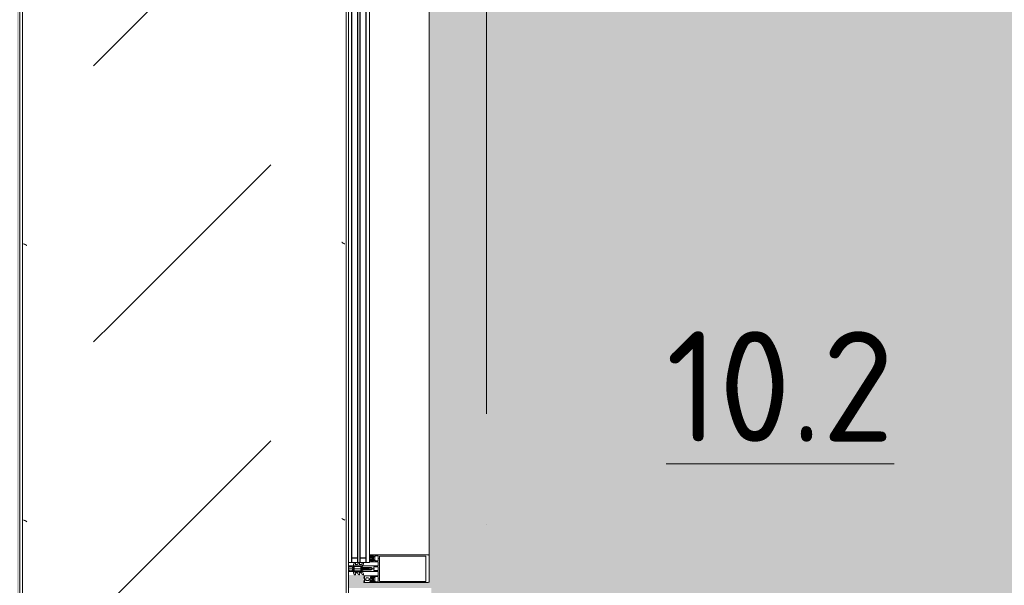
# Model space of a CAD drawing. Header units: millimetres. Extents: x 56389 to 130899, y 36187 to 101460.
# Tile 52 of 134: x 59812 to 61594, y 50995 to 52019. Entities that reach past the tile are written whole.
import ezdxf

# ---------------------------------------------------------------- set-up
doc = ezdxf.new("R2010")
doc.units = ezdxf.units.MM
doc.linetypes.add('4_ Штрихпунктир_ 10 х 2 мм', pattern=[1400, 1000, -200, 0, -200])
for name, color, linetype, lineweight in [('Импосты витража', 7, 'Continuous', 9), ('Марки помещений', 7, 'Continuous', 18), ('Оборудование', 7, 'Continuous', 9), ('Оси', 7, 'Continuous', 9), ('Панели витража', 7, 'Continuous', 9), ('Штриховка поверхностей', 7, 'Continuous', 9), ('Элементы узлов', 7, 'Continuous', 9)]:
    doc.layers.add(name, color=color, linetype=linetype, lineweight=lineweight)
doc.styles.add('GOST Common', font='GOST_Common.ttf', dxfattribs={"height": 100})
pattern_1 = [(135, (-10030, 107020), (-1000.0003, 1e-13), [50, -1364.214]), (135, (-9530, 107020), (-1000.0003, 1e-13), [50, -1364.214]), (135, (-9530, 107520), (-1000.0003, 1e-13), [50, -1364.214]), (135, (-10244.64, 107734.64), (-1000.0003, 1e-13), [403.55, -1010.664]), (135, (-9744.64, 107734.64), (-1000.0003, 1e-13), [403.55, -1010.664]), (135, (-10244.64, 107234.64), (-1000.0003, 1e-13), [403.55, -1010.664]), (135, (-9744.64, 107234.64), (-1000.0003, 1e-13), [453.55, -960.664])]

# ---------------------------------------------------------------- blocks, each defined once
blk = doc.blocks.new('Наметкина 10_РД_АР_К4_rvt-1-ВКК_01_К4_З_ЭОМ_кабель_')
at = {"layer": 'Марки помещений', "color": 254, "lineweight": 5, "true_color": 0xcccccc, "insert": (108594.8, 12345), "char_height": 200, "width": 545.147, "attachment_point": 1, "style": 'GOST Common'}
blk.add_mtext('\\L10.2', dxfattribs=at)
blk = doc.blocks.new('АРФ_Витраж_Остекление - SI_38mm_TripGlz_1 этаж-3152263-ВКК_01_К4_З_ЭОМ_кабель_')
at = {"layer": 'Панели витража', "color": 254, "true_color": 0xcccccc}
for p, q in [((-1004, 0), (-1004, -38)), ((1004, -38), (1004, 0)), ((-1004, -38), (1004, -38))]:
    blk.add_line(p, q, dxfattribs=at)
at = {"layer": 'Панели витража', "color": 254, "lineweight": 25, "true_color": 0xcccccc}
for p, q in [((-1004, -6), (1004, -6)), ((-1004, -17), (1004, -17)), ((-995, -6), (-995, -17)), ((995, -6), (995, -17)), ((-1004, -21), (1004, -21)), ((-1004, -32), (1004, -32)), ((-995, -21), (-995, -32)), ((995, -21), (995, -32))]:
    blk.add_line(p, q, dxfattribs=at)
blk = doc.blocks.new('Rectangular Mullion - Schueco_FWS-50-HI_Mull_CovCap-20mm_Mull-105mm-V28-ВКК_01_К4_З_ЭОМ_кабель_')
at = {"layer": 'Импосты витража', "color": 254, "true_color": 0xcccccc}
for p, q in [((108020, 13970), (108048, 13970)), ((108166, 11940), (108166, 13920))]:
    blk.add_line(p, q, dxfattribs=at)
blk = doc.blocks.new('Rectangular Mullion - HI_CovCap-20mm_Mull-105mm-V34-ВКК_01_К4_З_ЭОМ_кабель_')
at = {"layer": 'Элементы узлов', "color": 254, "true_color": 0xcccccc}
for p, q in [((-25, 144.5), (-25, 130.7)), ((23.5, 146), (-23.5, 146)), ((25, 130.7), (25, 144.5)), ((-25, 136), (-25, 59.4)), ((-22.9, 135.4), (-22.9, 59.4)), ((22.9, 136), (22.9, 59.4)), ((25, 136), (25, 59.4)), ((-12.6, 53.5), (-12.6, 41.4)), ((-3.2, 46.1), (-3.2, 53.5)), ((-2.7, 54), (2.7, 54)), ((3.2, 53.5), (3.2, 46.1)), ((12.6, 41.4), (12.6, 53.5)), ((-22.3, 40.8), (-22.9, 40.8)), ((-22.9, 40.2), (-21.6, 40.2)), ((-21.8, 44.5), (-22.6, 43.5)), ((-22.3, 39.6), (-22.6, 39.1)), ((-22.2, 46.3), (-21.2, 47.4)), ((-21.2, 42.9), (-21.2, 41.7)), ((-21.1, 39.6), (-21.1, 39.8)), ((-19.5, 43.4), (-20.7, 43.4)), ((-20.7, 41.2), (-20.4, 41.2)), ((-20.5, 39.5), (-20.7, 39.4)), ((-20.5, 47.7), (-17.1, 47.7)), ((-20.2, 41.3), (-19.2, 43)), ((-17.6, 44), (-20, 44)), ((-20, 39.2), (-20, 39.3)), ((-19.3, 39.2), (-19.5, 39.1)), ((-19.2, 37.6), (-18.4, 37.6)), ((-18.8, 39), (-18.8, 39.2)), ((-18.4, 43), (-17.4, 41.3)), ((-18.2, 39.2), (-18.3, 39.1)), ((-16.9, 43.4), (-18.1, 43.4)), ((-17.6, 39.2), (-17.7, 39.3)), ((-17.2, 41.2), (-16.9, 41.2)), ((-17, 39.6), (-17.1, 39.4)), ((-16.5, 39.7), (-16.6, 39.7)), ((-16.4, 47.4), (-15.4, 46.3)), ((-16.4, 41.7), (-16.4, 42.9)), ((-15, 43.5), (-15.8, 44.5)), ((-14.6, 40.8), (-15.3, 40.8)), ((-5, 25.5), (-5, 52.5)), ((2.7, 45.6), (-2.7, 45.6)), ((-0.9, 36.5), (-1.7, 35.1)), ((-1.1, 34.5), (-0.4, 35.7)), ((0, 47.3), (0, 0)), ((0.4, 35.7), (1.1, 34.5)), ((1.7, 35.1), (0.9, 36.5)), ((5, 52.5), (5, 25.5)), ((14.6, 40.8), (15.3, 40.8)), ((15, 43.5), (15.8, 44.5)), ((15.4, 46.3), (16.4, 47.4)), ((16.4, 41.7), (16.4, 42.9)), ((16.5, 39.7), (16.6, 39.7)), ((16.9, 43.4), (18.1, 43.4)), ((17.2, 41.2), (16.9, 41.2)), ((17, 39.6), (17.1, 39.4)), ((17.1, 47.7), (20.5, 47.7)), ((18.4, 43), (17.4, 41.3)), ((17.6, 44), (20, 44)), ((17.6, 39.2), (17.7, 39.3)), ((18.2, 39.2), (18.3, 39.1)), ((18.8, 39), (18.8, 39.2)), ((20.2, 41.3), (19.2, 43)), ((19.3, 39.2), (19.5, 39.1)), ((19.5, 43.4), (20.7, 43.4)), ((20, 39.2), (20, 39.3)), ((20.7, 41.2), (20.4, 41.2)), ((20.5, 39.5), (20.7, 39.4)), ((21.1, 39.6), (21.1, 39.8)), ((21.2, 47.4), (22.2, 46.3)), ((21.2, 42.9), (21.2, 41.7)), ((22.9, 40.2), (21.6, 40.2)), ((21.8, 44.5), (22.6, 43.5)), ((22.3, 40.8), (22.9, 40.8)), ((22.3, 39.6), (22.6, 39.1)), ((-24.8, 29.2), (-23.5, 29.2)), ((-24.8, 28.3), (-24.8, 28.2)), ((-24.6, 28), (-23.9, 28)), ((-23.6, 28.9), (-24.2, 28.9)), ((-23.1, 29.3), (-20.9, 30.3)), ((-21.2, 32.6), (-21.2, 35.6)), ((-17.4, 31.6), (-20.2, 31.6)), ((-18.4, 29), (-18, 28.1)), ((-17.4, 28.1), (-17, 29)), ((-16.4, 35.6), (-16.4, 32.6)), ((-16.2, 29), (-15.8, 28.1)), ((-15.2, 28.1), (-14.8, 29)), ((-14, 29), (-13.6, 28.1)), ((-7.7, 23.5), (-10.3, 25)), ((-9.1, 27.2), (-5.6, 25.2)), ((-9.1, 19.9), (-8.2, 19.4)), ((-7.5, 19.8), (-7.5, 23.1)), ((-5.4, 9.3), (-5.4, 24.8)), ((-3.5, 25), (-4.5, 25)), ((-3.9, 22), (-3.9, 11)), ((-3.4, 22.5), (3.4, 22.5)), ((-3.3, 23.5), (-1.9, 23.5)), ((-2.2, 31), (-2.4, 30.9)), ((-2.4, 30.5), (-2.2, 30.4)), ((-1.9, 34.5), (-2.1, 32.8)), ((-1.7, 23.7), (-1.7, 24.9)), ((-1.4, 24.5), (-1.4, 24)), ((-1.3, 33.7), (-1.3, 33.8)), ((-1.2, 31.1), (0.7, 31.1)), ((0.3, 26.2), (-1.1, 26.2)), ((-1.1, 23.8), (-0.5, 24.2)), ((-0.6, 32.5), (-0.6, 32.4)), ((0.8, 33), (-0.1, 33)), ((0.4, 25), (0.2, 25)), ((0.3, 25.3), (0.6, 25.5)), ((0.5, 24.2), (1.4, 23.6)), ((0.6, 32.3), (0.9, 32.3)), ((1, 31.8), (0.7, 32.1)), ((1.3, 33.8), (1.3, 33.7)), ((2.1, 32.8), (1.9, 34.5)), ((1.9, 23.5), (3.3, 23.5)), ((2.5, 30.9), (2.2, 31)), ((2.3, 30.4), (2.5, 30.5)), ((4.5, 25), (3.5, 25)), ((3.9, 11), (3.9, 22)), ((4.3, 22.5), (4.3, 9.4)), ((5.4, 24.8), (5.4, 9.3)), ((5.7, 25.2), (9.1, 27.2)), ((7.5, 23.1), (7.5, 19.8)), ((10.3, 25), (7.8, 23.5)), ((8.3, 19.4), (9.1, 19.9)), ((-7.7, 16.2), (-10.4, 17.8)), ((-7.6, 8.9), (-10.4, 10.5)), ((-9.1, 12.6), (-8.2, 12.1)), ((-7.5, 12.6), (-7.5, 15.8)), ((-5.9, 8.8), (-7.4, 8.8)), ((-5, 1), (-5, 6.7)), ((-2.7, 8.4), (-4, 8.4)), ((-3.7, 1.7), (-3.7, 6)), ((3.4, 10.5), (-3.4, 10.5)), ((-2.7, 7), (-2.1, 7)), ((-1.7, 9), (-2, 8.7)), ((-1.4, 7.3), (-0.7, 8)), ((0.7, 8), (1.4, 7.3)), ((2, 8.7), (1.7, 9)), ((2.1, 7), (2.7, 7)), ((3.3, 8.4), (2.7, 8.4)), ((3.7, 6), (3.7, 1.7)), ((7.4, 8.8), (5.9, 8.8)), ((7.5, 15.8), (7.5, 12.6)), ((10.4, 10.5), (7.6, 8.9)), ((10.4, 17.8), (7.8, 16.2)), ((8.3, 12.1), (9.1, 12.6))]:
    blk.add_line(p, q, dxfattribs=at)
at = {"layer": 'Элементы узлов', "color": 254, "true_color": 0xcccccc, "flags": 128}
for points in [[(22.9, 130.7), (22.9, 140.2), (-22.9, 140.2), (-22.9, 130.7)], [(-19.1, 45.1), (-23.5, 45.1), (-23.5, 42.4), (-22.3, 42.4), (-22.3, 41.8), (-23.1, 41), (-25, 41), (-25, 57.8), (-25, 61)], [(-19.1, 54), (-23.5, 54), (-23.5, 48.3), (-22.3, 48.3), (-22.3, 47.7), (-22.9, 47.1)], [(22.9, 61), (22.9, 57.8), (22.9, 56.3), (11.2, 56.3), (-11.2, 56.3), (-22.9, 56.3), (-22.9, 57.8), (-22.9, 61)], [(-14.7, 47.1), (-15.3, 47.7), (-15.3, 48.3), (-14.1, 48.3), (-14.1, 54), (-18.6, 54)], [(-6.5, 54), (-11.2, 54), (-12.1, 54)], [(12.1, 54), (11.2, 54), (6.5, 54)], [(18.6, 54), (14.1, 54), (14.1, 48.3), (15.3, 48.3), (15.3, 47.7), (14.7, 47.1)], [(25, 61), (25, 57.8), (25, 41), (23.1, 41), (22.3, 41.8), (22.3, 42.4), (23.5, 42.4), (23.5, 45.1), (19.1, 45.1)], [(22.9, 47.1), (22.3, 47.7), (22.3, 48.3), (23.5, 48.3), (23.5, 54), (19.1, 54)], [(-23.5, 40.8), (-25, 40.8), (-25, 29.4)], [(-22.5, 43.1), (-22, 42.8), (-22, 42.7)], [(-13.1, 40.9), (-14.4, 40.9), (-15.3, 41.8), (-15.3, 42.4), (-14.1, 42.4), (-14.1, 45.1), (-18.6, 45.1)], [(-16, 40.2), (-14.7, 40.1), (-16, 40.1), (-16, 39.9)], [(-15.6, 42.7), (-15.6, 42.8), (-15.1, 43.1)], [(-13, 28.1), (-12.6, 28.9), (-12.6, 40.8), (-14, 40.8)], [(-0.9, 42.8), (-2, 40.8), (-2, 39.8), (-2.5, 39.5), (-2, 39.3), (-2, 38), (-2.5, 37.7), (-2, 37.5), (-2, 36.2), (-2.5, 35.9), (-2, 35.7), (-2, 34.4), (-2.5, 34.1), (-2, 33.9), (-2, 32.6), (-2.5, 32.3), (-2, 32.1), (-2, 30.8), (-2.5, 30.5), (-2, 30.3), (-2, 29), (-2.5, 28.7), (-2, 28.5), (-2, 27.2), (-2.5, 26.9), (-2.5, 26)], [(2.5, 26), (2, 26.3), (2, 27.5), (2.5, 27.8), (2, 28.1), (2, 29.3), (2.5, 29.6), (2, 29.9), (2, 31.1), (2.5, 31.4), (2, 31.7), (2, 32.9), (2.5, 33.2), (2, 33.5), (2, 34.7), (2.5, 35), (2, 35.3), (2, 36.5), (2.5, 36.8), (2, 37.1), (2, 38.3), (2.5, 38.6), (2, 38.9), (2, 40.8), (0.9, 42.8)], [(12.6, 38), (12.6, 40.8), (14, 40.8)], [(18.6, 45.1), (14.1, 45.1), (14.1, 42.4), (15.3, 42.4), (15.3, 41.8), (14.4, 40.9), (13.1, 40.9)], [(16, 40.2), (14.7, 40.1), (16, 40.1), (16, 39.9)], [(15.6, 42.7), (15.6, 42.8), (15.1, 43.1)], [(22.5, 43.1), (22, 42.8), (22, 42.7)], [(23.5, 40.8), (25, 40.8), (25, 38)], [(-3.4, 25), (-5, 25), (-5, 9.1)], [(-4.5, 9), (-4.3, 11), (-4.3, 22.5)], [(-1.6, 25.3), (-1.2, 25.6), (-0.2, 25.7), (-0.4, 25.6), (-1.3, 24.8)], [(-0.3, 32), (0.1, 31.7), (-1.2, 31.6)], [(-0.1, 25.3), (-0.1, 25.4), (0, 25.4)], [(0.4, 31.8), (0.4, 31.9), (0.4, 32.1)], [(5, 1), (5, 25), (3.4, 25)], [(-2.6, 1), (-2.6, 1.4), (-3.4, 1.4)], [(3.4, 1.4), (2.7, 1.4), (2.7, 1)]]:
    blk.add_lwpolyline(points, dxfattribs=at)
blk.add_lwpolyline([(0, 37), (0, 35.9)], close=True, dxfattribs=at)
at = {"layer": 'Элементы узлов', "color": 254, "true_color": 0xcccccc}
for centre, radius, start, end in [((-23.5, 144.5), 1.5, 90, 180), ((23.5, 144.5), 1.5, 360, 90), ((-18.8, 53.9), 0.256, 12.6804, 167.3196), ((-12.1, 53.5), 0.5, 90, 180), ((-6.5, 52.5), 1.5, 360, 90), ((-2.7, 53.5), 0.5, 90, 180), ((2.7, 53.5), 0.5, 0, 90), ((6.5, 52.5), 1.5, 90, 180), ((12.1, 53.5), 0.5, 0, 90), ((18.8, 53.9), 0.256, 12.6804, 167.3196), ((-23.2, 40.8), 0.3, 180, 0), ((-22.9, 39.5), 0.65, 90, 270), ((-22.6, 46.7), 0.5, 135, 315), ((-22.9, 39.3), 0.4, 270, 330.0063), ((-22.3, 43.3), 0.3, 140.0103, 239.9951), ((-22.3, 41.1), 0.3, 270.9052, 359.9815), ((-21.4, 39.1), 1, 90.8272, 149.9977), ((-19, 41.9), 3.14, 165.4979, 194.5021), ((-21.2, 44), 0.8, 22.6156, 140.0033), ((-21.6, 39.7), 0.5, 54.9221, 90), ((-21.4, 39.7), 0.339, 3.0025, 90.8217), ((-18.8, 43.7), 4.4, 234.9221, 305.8412), ((-20.5, 46.7), 1, 90, 135), ((-20.7, 42.9), 0.5, 89.9899, 180.0101), ((-20.7, 41.7), 0.5, 179.9897, 270.0103), ((-19.2, 35.6), 2, 89.9974, 180.0026), ((-20.8, 39.6), 0.272, 183.0147, 299.989), ((-20.3, 39.2), 0.316, 18.0033, 119.993), ((-20, 44.5), 0.5, 202.6224, 269.9997), ((-20.4, 41.5), 0.3, 269.9879, 330.0064), ((-19.7, 39.3), 0.3, 197.9991, 314.9995), ((-19.5, 43.1), 0.3, 329.9976, 90.0064), ((-19.1, 39), 0.316, 32.9896, 135.009), ((-18.8, 45), 0.256, 12.6804, 167.3196), ((-18.5, 39.2), 0.3, 213.0015, 329.9997), ((-18.1, 43.1), 0.3, 89.9987, 209.9973), ((-18.4, 35.6), 2, 0.0021, 89.9979), ((-17.9, 39.1), 0.316, 48.0026, 149.9974), ((-17.6, 44.5), 0.5, 269.9988, 337.3791), ((-17.4, 39.4), 0.3, 227.9972, 345.0045), ((-17.2, 41.5), 0.3, 209.995, 270.0107), ((-16.4, 44), 0.8, 40.0031, 157.3772), ((-17.1, 46.7), 1, 45, 90), ((-16.7, 39.5), 0.3, 63.0032, 164.9985), ((-16.9, 42.9), 0.5, 0.0092, 89.9908), ((-16.9, 41.7), 0.5, 270.009, 359.991), ((-16.3, 39.9), 0.3, 243.009, 359.9888), ((-16, 39.9), 0.3, 90, 125.8412), ((-18.6, 41.9), 3.14, 346.8025, 14.483), ((-15.3, 41.1), 0.3, 166.8025, 270), ((-15, 46.7), 0.5, 225, 45), ((-15.2, 43.3), 0.3, 299.9983, 40.0113), ((-14.8, 40.5), 0.33, 270, 54.9099), ((-14.7, 40.6), 0.5, 269.9912, 352.8263), ((-14, 40.5), 0.3, 90.003, 172.8115), ((-13.1, 41.4), 0.5, 270, 0), ((-2.7, 46.1), 0.5, 180, 270), ((0, 42.3), 1, 30, 150), ((0, 36), 1, 90.0286, 150), ((0, 35.4), 0.5, 90.0573, 150), ((0, 36), 1, 30, 89.9714), ((0, 35.4), 0.5, 30, 89.9427), ((2.7, 46.1), 0.5, 270, 0), ((13.1, 41.4), 0.5, 180, 270), ((14, 40.5), 0.3, 7.1885, 89.997), ((14.7, 40.6), 0.5, 187.1737, 270.0088), ((15, 46.7), 0.5, 135, 315), ((14.8, 40.5), 0.33, 125.0901, 270), ((15.3, 43.3), 0.3, 139.9887, 240.0017), ((15.3, 41.1), 0.3, 270, 13.1975), ((18.6, 41.9), 3.14, 165.517, 193.1975), ((16.4, 44), 0.8, 22.6228, 139.9969), ((16, 39.9), 0.3, 54.1588, 90), ((16.3, 39.9), 0.3, 180.0112, 296.991), ((18.8, 43.7), 4.4, 234.1588, 305.0779), ((17.1, 46.7), 1, 90, 135), ((16.9, 42.9), 0.5, 90.0092, 179.9908), ((16.9, 41.7), 0.5, 180.009, 269.991), ((16.7, 39.5), 0.3, 15.0015, 116.9968), ((17.4, 39.4), 0.3, 194.9955, 312.0028), ((17.6, 44.5), 0.5, 202.6209, 270.0012), ((17.2, 41.5), 0.3, 269.9893, 330.005), ((17.9, 39.1), 0.316, 30.0026, 131.9974), ((18.1, 43.1), 0.3, 330.0027, 90.0013), ((18.5, 39.2), 0.3, 210.0003, 326.9985), ((18.8, 45), 0.256, 12.6804, 167.3196), ((19.1, 39), 0.316, 44.991, 147.0104), ((19.5, 43.1), 0.3, 89.9936, 210.0024), ((19.7, 39.3), 0.3, 225.0005, 342.0009), ((20, 44.5), 0.5, 270.0003, 337.3776), ((20.3, 39.2), 0.316, 60.007, 161.9967), ((20.4, 41.5), 0.3, 209.9936, 270.0121), ((21.2, 44), 0.8, 39.9967, 157.3844), ((20.5, 46.7), 1, 45, 90), ((20.7, 42.9), 0.5, 359.9899, 90.0101), ((20.7, 41.7), 0.5, 269.9897, 0.0103), ((20.8, 39.6), 0.272, 240.011, 356.9853), ((21.4, 39.7), 0.339, 89.1783, 176.9975), ((21.6, 39.7), 0.5, 90, 125.0779), ((21.4, 39.1), 1, 30.0023, 89.1728), ((19, 41.9), 3.14, 345.4979, 14.5021), ((22.3, 41.1), 0.3, 180.0185, 269.0948), ((22.6, 46.7), 0.5, 225, 45), ((22.4, 43.3), 0.3, 300.0049, 39.9897), ((22.9, 39.3), 0.4, 209.9937, 270), ((23.2, 40.8), 0.3, 180, 0), ((22.9, 39.5), 0.65, 270, 90), ((-24.8, 29.4), 0.2, 180.0083, 269.9961), ((-24.2, 28.3), 0.6, 89.9898, 180.0124), ((-24.6, 28.2), 0.2, 179.962, 270.0227), ((-23.9, 38.7), 10.7, 270.0006, 296.6602), ((-23.6, 35.2), 6.3, 270.0004, 298.0721), ((-23.5, 30.2), 1, 270.0045, 293.9938), ((-20.2, 32.6), 1, 179.9928, 270.0072), ((-20.7, 29.9), 0.35, 298.0748, 113.9984), ((-18.9, 28.7), 0.51, 31.8069, 116.6614), ((-17.7, 28.3), 0.3, 209.9964, 330.0036), ((-17.4, 32.6), 1, 270.0013, 359.9987), ((-16.6, 28.8), 0.41, 29.9985, 150.0015), ((-15.5, 28.3), 0.3, 209.9964, 330.0036), ((-14.4, 28.8), 0.41, 30.0052, 149.9948), ((-13.3, 28.3), 0.3, 209.9964, 330.0036), ((-9.7, 26.1), 1.3, 154.4117, 240), ((-9.8, 18.8), 1.2, 150, 240), ((-9.7, 26), 1.3, 60, 150), ((-9.7, 18.8), 1.3, 60, 150), ((-8, 19.8), 0.5, 240, 0), ((-8, 23.1), 0.5, 360, 60), ((-5.9, 24.8), 0.5, 360, 60), ((-4.5, 25.5), 0.5, 180, 270), ((-3.3, 22.5), 1, 90, 180), ((-3.4, 22), 0.5, 90, 180), ((-3.5, 26), 1, 270, 0), ((-3.4, 26.5), 1.5, 270, 10.22), ((-2.3, 30.7), 0.2, 120, 240), ((17.8, 30.3), 20, 173, 178.0497), ((17.8, 30.3), 20, 179.7236, 190.22), ((-0.4, 34.3), 1.5, 150, 173), ((-1.9, 23.7), 0.2, 270, 0), ((-1.2, 24.9), 0.5, 135, 180), ((46.6, 30.3), 48, 176, 178.2341), ((-1.2, 31.8), 0.2, 178.2341, 270), ((-1.2, 30.9), 0.2, 90, 179.3132), ((46.6, 30.3), 48, 179.3132, 184.7125), ((-0.9, 24.5), 0.5, 135, 180), ((-1.2, 24), 0.2, 180, 300), ((0.3, 33.7), 1.6, 150, 176), ((-1.1, 26.4), 0.2, 184.7125, 270), ((-1, 25.5), 0.2, 90, 135), ((-0.1, 32.5), 0.5, 90, 180), ((-0.1, 32.4), 0.5, 180, 240), ((-0.4, 25.4), 0.2, 90, 135), ((0, 23.3), 1, 60, 120), ((-0.3, 25.4), 0.2, 360, 90), ((-0.2, 25.5), 0.2, 360, 90), ((0.2, 25.3), 0.3, 180, 270), ((0.2, 25.4), 0.2, 180, 315), ((0.2, 31.9), 0.2, 240, 0), ((0.2, 31.8), 0.2, 270, 0), ((0.3, 25.8), 0.4, 315, 90), ((0.6, 32.1), 0.2, 90, 180), ((0.6, 31.9), 0.2, 45, 180), ((0.4, 25.8), 0.8, 270, 354.4962), ((0.7, 31.5), 0.4, 270, 45), ((0.8, 33.5), 0.5, 270, 3.8302), ((0.9, 31.8), 0.5, 1.777, 90), ((-0.3, 33.7), 1.6, 4, 30), ((-46.5, 30.3), 48, 354.4962, 1.777), ((-46.5, 30.3), 48, 3.8302, 4), ((1.9, 24.5), 1, 240, 270), ((0.4, 34.3), 1.5, 7, 30), ((-17.7, 30.3), 20, 349.78, 0.2764), ((3.4, 26.5), 1.5, 169.78, 270), ((-17.7, 30.3), 20, 1.9503, 7), ((2.4, 30.7), 0.2, 300, 60), ((3.5, 26), 1, 180, 270), ((3.3, 22.5), 1, 360, 90), ((3.4, 22), 0.5, 360, 90), ((4.5, 25.5), 0.5, 270, 360), ((5.9, 24.8), 0.5, 120, 180), ((8, 23.1), 0.5, 120, 180), ((8, 19.8), 0.5, 180, 300), ((9.7, 26), 1.3, 30, 120), ((9.7, 18.8), 1.3, 30, 120), ((9.7, 26.1), 1.3, 300, 25.5883), ((9.8, 18.8), 1.2, 300, 30), ((-9.8, 11.5), 1.2, 150, 240), ((-9.7, 11.5), 1.3, 60, 150), ((-8, 12.6), 0.5, 240, 0), ((-8, 15.8), 0.5, 360, 60), ((-7.4, 9.3), 0.5, 240, 270), ((-5.9, 9.3), 0.5, 270, 0), ((-4, 9.1), 1, 180, 216.8699), ((-4, 6.7), 1, 143.1301, 180), ((-4, 1), 1, 180, 270), ((-5.6, 7.9), 1, 323.1301, 36.8699), ((-4, 8.9), 0.5, 174, 270), ((-3.4, 11), 0.5, 180, 270), ((-2.7, 6), 1, 90, 180), ((-3.4, 1.7), 0.3, 180, 270), ((-3.6, 1), 1, 270, 0), ((-2.7, 9.4), 1, 270, 315), ((-2.1, 8), 1, 270, 315), ((0, 7.3), 2.4, 45, 135), ((0, 7.3), 1, 45, 135), ((2.1, 8), 1, 225, 270), ((2.7, 9.4), 1, 225, 270), ((2.7, 6), 1, 360, 90), ((3.7, 1), 1, 180, 270), ((3.3, 9.4), 1, 270, 0), ((3.4, 11), 0.5, 270, 0), ((3.4, 1.7), 0.3, 270, 0), ((4, 1), 1, 270, 0), ((5.9, 9.3), 0.5, 180, 270), ((7.4, 9.3), 0.5, 270, 300), ((8, 15.8), 0.5, 120, 180), ((8, 12.6), 0.5, 180, 300), ((9.7, 11.5), 1.3, 30, 120), ((9.8, 11.5), 1.2, 300, 30)]:
    blk.add_arc(centre, radius, start, end, dxfattribs=at)
blk = doc.blocks.new('FP_237-ВКК_01_К4_З_ЭОМ_кабель_')
at = {"layer": 'Оборудование', "color": 7, "true_color": 0xffffff}
for p, q in [((970, 582.5), (970, 582.5)), ((970.1, 582.5), (970, 582.5)), ((970.2, 582.5), (970.1, 582.5)), ((970.1, 582.5), (970.1, 582.5)), ((970.3, 582.6), (970.2, 582.5)), ((970.2, 582.5), (970.2, 582.5)), ((970.4, 582.6), (970.3, 582.6)), ((970.3, 582.6), (970.3, 582.6)), ((970.5, 582.7), (970.4, 582.7)), ((970.4, 582.7), (970.4, 582.7)), ((970.4, 582.7), (970.4, 582.6)), ((970.6, 582.8), (970.5, 582.8)), ((970.5, 582.8), (970.5, 582.7)), ((970.7, 582.9), (970.6, 582.9)), ((970.6, 582.9), (970.6, 582.8)), ((970.8, 583), (970.7, 583)), ((970.7, 583), (970.7, 582.9)), ((970.9, 583.1), (970.8, 583.1)), ((970.8, 583.1), (970.8, 583)), ((971, 583.3), (970.9, 583.2)), ((970.9, 583.2), (970.9, 583.1)), ((971.1, 583.4), (971, 583.3)), ((971, 583.3), (971, 583.3)), ((971.2, 583.6), (971.1, 583.5)), ((971.1, 583.5), (971.1, 583.4)), ((971.3, 583.7), (971.2, 583.7)), ((971.2, 583.7), (971.2, 583.6)), ((971.4, 583.9), (971.3, 583.8)), ((971.3, 583.8), (971.3, 583.7)), ((971.5, 584.1), (971.4, 584)), ((971.4, 584), (971.4, 583.9)), ((971.6, 584.3), (971.5, 584.2)), ((971.5, 584.2), (971.5, 584.1)), ((971.7, 584.5), (971.6, 584.4)), ((971.6, 584.4), (971.6, 584.3)), ((971.8, 584.7), (971.7, 584.6)), ((971.7, 584.6), (971.7, 584.5)), ((971.9, 584.9), (971.8, 584.8)), ((971.8, 584.8), (971.8, 584.7)), ((972, 585.2), (971.9, 585)), ((971.9, 585), (971.9, 584.9)), ((972.1, 585.4), (972, 585.3)), ((972, 585.3), (972, 585.2)), ((972.2, 585.6), (972.1, 585.5)), ((972.1, 585.5), (972.1, 585.4)), ((972.3, 585.9), (972.2, 585.8)), ((972.2, 585.8), (972.2, 585.6)), ((972.4, 586.1), (972.3, 586)), ((972.3, 586), (972.3, 585.9)), ((972.5, 586.4), (972.4, 586.3)), ((972.4, 586.3), (972.4, 586.1)), ((972.6, 586.7), (972.5, 586.5)), ((972.5, 586.5), (972.5, 586.4)), ((972.7, 586.9), (972.6, 586.8)), ((972.6, 586.8), (972.6, 586.7)), ((972.8, 587.2), (972.7, 587.1)), ((972.7, 587.1), (972.7, 586.9)), ((972.9, 587.5), (972.8, 587.3)), ((972.8, 587.3), (972.8, 587.2)), ((973, 587.7), (972.9, 587.6)), ((972.9, 587.6), (972.9, 587.5)), ((973.1, 588), (973, 587.9)), ((973, 587.9), (973, 587.7)), ((1470, 582.5), (1470, 582.5)), ((1470.1, 582.5), (1470, 582.5)), ((1470.2, 582.5), (1470.1, 582.5)), ((1470.1, 582.5), (1470.1, 582.5)), ((1470.3, 582.6), (1470.2, 582.5)), ((1470.2, 582.5), (1470.2, 582.5)), ((1470.4, 582.6), (1470.3, 582.6)), ((1470.3, 582.6), (1470.3, 582.6)), ((1470.5, 582.7), (1470.4, 582.7)), ((1470.4, 582.7), (1470.4, 582.7)), ((1470.4, 582.7), (1470.4, 582.6)), ((1470.6, 582.8), (1470.5, 582.8)), ((1470.5, 582.8), (1470.5, 582.7)), ((1470.7, 582.9), (1470.6, 582.9)), ((1470.6, 582.9), (1470.6, 582.8)), ((1470.8, 583), (1470.7, 583)), ((1470.7, 583), (1470.7, 582.9)), ((1470.9, 583.1), (1470.8, 583.1)), ((1470.8, 583.1), (1470.8, 583)), ((1471, 583.3), (1470.9, 583.2)), ((1470.9, 583.2), (1470.9, 583.1)), ((1471.1, 583.4), (1471, 583.3)), ((1471, 583.3), (1471, 583.3)), ((1471.2, 583.6), (1471.1, 583.5)), ((1471.1, 583.5), (1471.1, 583.4)), ((1471.3, 583.7), (1471.2, 583.7)), ((1471.2, 583.7), (1471.2, 583.6)), ((1471.4, 583.9), (1471.3, 583.8)), ((1471.3, 583.8), (1471.3, 583.7)), ((1471.5, 584.1), (1471.4, 584)), ((1471.4, 584), (1471.4, 583.9)), ((1471.6, 584.3), (1471.5, 584.2)), ((1471.5, 584.2), (1471.5, 584.1)), ((1471.7, 584.5), (1471.6, 584.4)), ((1471.6, 584.4), (1471.6, 584.3)), ((1471.8, 584.7), (1471.7, 584.6)), ((1471.7, 584.6), (1471.7, 584.5)), ((1471.9, 584.9), (1471.8, 584.8)), ((1471.8, 584.8), (1471.8, 584.7)), ((1472, 585.2), (1471.9, 585)), ((1471.9, 585), (1471.9, 584.9)), ((1472.1, 585.4), (1472, 585.3)), ((1472, 585.3), (1472, 585.2)), ((1472.2, 585.6), (1472.1, 585.5)), ((1472.1, 585.5), (1472.1, 585.4)), ((1472.3, 585.9), (1472.2, 585.8)), ((1472.2, 585.8), (1472.2, 585.6)), ((1472.4, 586.1), (1472.3, 586)), ((1472.3, 586), (1472.3, 585.9)), ((1472.5, 586.4), (1472.4, 586.3)), ((1472.4, 586.3), (1472.4, 586.1)), ((1472.6, 586.7), (1472.5, 586.5)), ((1472.5, 586.5), (1472.5, 586.4)), ((1472.7, 586.9), (1472.6, 586.8)), ((1472.6, 586.8), (1472.6, 586.7)), ((1472.8, 587.2), (1472.7, 587.1)), ((1472.7, 587.1), (1472.7, 586.9)), ((1472.9, 587.5), (1472.8, 587.3)), ((1472.8, 587.3), (1472.8, 587.2)), ((1473, 587.7), (1472.9, 587.6)), ((1472.9, 587.6), (1472.9, 587.5)), ((1473.1, 588), (1473, 587.9)), ((1473, 587.9), (1473, 587.7)), ((1970, 582.5), (1970, 582.5)), ((1970.1, 582.5), (1970, 582.5)), ((1970.2, 582.5), (1970.1, 582.5)), ((1970.1, 582.5), (1970.1, 582.5)), ((1970.3, 582.6), (1970.2, 582.5)), ((1970.2, 582.5), (1970.2, 582.5)), ((1970.4, 582.6), (1970.3, 582.6)), ((1970.3, 582.6), (1970.3, 582.6)), ((1970.5, 582.7), (1970.4, 582.7)), ((1970.4, 582.7), (1970.4, 582.7)), ((1970.4, 582.7), (1970.4, 582.6)), ((1970.6, 582.8), (1970.5, 582.8)), ((1970.5, 582.8), (1970.5, 582.7)), ((1970.7, 582.9), (1970.6, 582.9)), ((1970.6, 582.9), (1970.6, 582.8)), ((1970.8, 583), (1970.7, 583)), ((1970.7, 583), (1970.7, 582.9)), ((1970.9, 583.1), (1970.8, 583.1)), ((1970.8, 583.1), (1970.8, 583)), ((1971, 583.3), (1970.9, 583.2)), ((1970.9, 583.2), (1970.9, 583.1)), ((1971.1, 583.4), (1971, 583.3)), ((1971, 583.3), (1971, 583.3)), ((1971.2, 583.6), (1971.1, 583.5)), ((1971.1, 583.5), (1971.1, 583.4)), ((1971.3, 583.7), (1971.2, 583.7)), ((1971.2, 583.7), (1971.2, 583.6)), ((1971.4, 583.9), (1971.3, 583.8)), ((1971.3, 583.8), (1971.3, 583.7)), ((1971.5, 584.1), (1971.4, 584)), ((1971.4, 584), (1971.4, 583.9)), ((1971.6, 584.3), (1971.5, 584.2)), ((1971.5, 584.2), (1971.5, 584.1)), ((1971.7, 584.5), (1971.6, 584.4)), ((1971.6, 584.4), (1971.6, 584.3)), ((1971.8, 584.7), (1971.7, 584.6)), ((1971.7, 584.6), (1971.7, 584.5)), ((1971.9, 584.9), (1971.8, 584.8)), ((1971.8, 584.8), (1971.8, 584.7)), ((1972, 585.2), (1971.9, 585)), ((1971.9, 585), (1971.9, 584.9)), ((1972.1, 585.4), (1972, 585.3)), ((1972, 585.3), (1972, 585.2)), ((1972.2, 585.6), (1972.1, 585.5)), ((1972.1, 585.5), (1972.1, 585.4)), ((1972.3, 585.9), (1972.2, 585.8)), ((1972.2, 585.8), (1972.2, 585.6)), ((1972.4, 586.1), (1972.3, 586)), ((1972.3, 586), (1972.3, 585.9)), ((1972.5, 586.4), (1972.4, 586.3)), ((1972.4, 586.3), (1972.4, 586.1)), ((1972.6, 586.7), (1972.5, 586.5)), ((1972.5, 586.5), (1972.5, 586.4)), ((1972.7, 586.9), (1972.6, 586.8)), ((1972.6, 586.8), (1972.6, 586.7)), ((1972.8, 587.2), (1972.7, 587.1)), ((1972.7, 587.1), (1972.7, 586.9)), ((1972.9, 587.5), (1972.8, 587.3)), ((1972.8, 587.3), (1972.8, 587.2)), ((1973, 587.7), (1972.9, 587.6)), ((1972.9, 587.6), (1972.9, 587.5)), ((1973.1, 588), (1973, 587.9)), ((1973, 587.9), (1973, 587.7))]:
    blk.add_line(p, q, dxfattribs=at)
blk = doc.blocks.new('FP_238-ВКК_01_К4_З_ЭОМ_кабель_')
at = {"layer": 'Оборудование', "color": 7, "true_color": 0xffffff}
for p, q in [((973.2, 6.5), (973.1, 6.4)), ((973.1, 6.4), (973.1, 6.3)), ((973.3, 6.9), (973.2, 6.8)), ((973.2, 6.8), (973.2, 6.7)), ((973.2, 6.7), (973.2, 6.5)), ((973.4, 7.2), (973.3, 7.1)), ((973.3, 7.1), (973.3, 6.9)), ((973.5, 7.5), (973.4, 7.3)), ((973.4, 7.3), (973.4, 7.2)), ((973.6, 7.7), (973.5, 7.6)), ((973.5, 7.6), (973.5, 7.5)), ((973.7, 8), (973.6, 7.9)), ((973.6, 7.9), (973.6, 7.7)), ((973.8, 8.2), (973.7, 8.1)), ((973.7, 8.1), (973.7, 8)), ((973.9, 8.5), (973.8, 8.4)), ((973.8, 8.4), (973.8, 8.2)), ((974, 8.7), (973.9, 8.6)), ((973.9, 8.6), (973.9, 8.5)), ((974.1, 9), (974, 8.9)), ((974, 8.9), (974, 8.7)), ((974.2, 9.2), (974.1, 9.1)), ((974.1, 9.1), (974.1, 9)), ((974.3, 9.4), (974.2, 9.3)), ((974.2, 9.3), (974.2, 9.2)), ((974.4, 9.6), (974.3, 9.5)), ((974.3, 9.5), (974.3, 9.4)), ((974.5, 9.9), (974.4, 9.8)), ((974.4, 9.8), (974.4, 9.6)), ((974.6, 10.1), (974.5, 10)), ((974.5, 10), (974.5, 9.9)), ((974.7, 10.2), (974.6, 10.2)), ((974.6, 10.2), (974.6, 10.1)), ((974.8, 10.4), (974.7, 10.3)), ((974.7, 10.3), (974.7, 10.2)), ((974.9, 10.6), (974.8, 10.5)), ((974.8, 10.5), (974.8, 10.4)), ((975, 10.8), (974.9, 10.7)), ((974.9, 10.7), (974.9, 10.6)), ((975.1, 10.9), (975, 10.8)), ((975, 10.8), (975, 10.8)), ((975.2, 11.1), (975.1, 11)), ((975.1, 11), (975.1, 10.9)), ((975.3, 11.2), (975.2, 11.1)), ((975.2, 11.1), (975.2, 11.1)), ((975.4, 11.3), (975.3, 11.2)), ((975.3, 11.2), (975.3, 11.2)), ((975.5, 11.4), (975.4, 11.4)), ((975.4, 11.4), (975.4, 11.3)), ((975.6, 11.5), (975.5, 11.4)), ((975.5, 11.4), (975.5, 11.4)), ((975.7, 11.6), (975.6, 11.5)), ((975.6, 11.5), (975.6, 11.5)), ((975.8, 11.6), (975.7, 11.6)), ((975.7, 11.6), (975.7, 11.6)), ((975.9, 11.7), (975.8, 11.7)), ((975.8, 11.7), (975.8, 11.6)), ((976, 11.7), (975.9, 11.7)), ((975.9, 11.7), (975.9, 11.7)), ((975.9, 11.7), (975.9, 11.7)), ((976.1, 11.8), (976, 11.8)), ((976, 11.8), (976, 11.7)), ((976.1, 11.8), (976.1, 11.8)), ((1473.2, 6.5), (1473.1, 6.4)), ((1473.1, 6.4), (1473.1, 6.3)), ((1473.3, 6.9), (1473.2, 6.8)), ((1473.2, 6.8), (1473.2, 6.7)), ((1473.2, 6.7), (1473.2, 6.5)), ((1473.4, 7.2), (1473.3, 7.1)), ((1473.3, 7.1), (1473.3, 6.9)), ((1473.5, 7.5), (1473.4, 7.3)), ((1473.4, 7.3), (1473.4, 7.2)), ((1473.6, 7.7), (1473.5, 7.6)), ((1473.5, 7.6), (1473.5, 7.5)), ((1473.7, 8), (1473.6, 7.9)), ((1473.6, 7.9), (1473.6, 7.7)), ((1473.8, 8.2), (1473.7, 8.1)), ((1473.7, 8.1), (1473.7, 8)), ((1473.9, 8.5), (1473.8, 8.4)), ((1473.8, 8.4), (1473.8, 8.2)), ((1474, 8.7), (1473.9, 8.6)), ((1473.9, 8.6), (1473.9, 8.5)), ((1474.1, 9), (1474, 8.9)), ((1474, 8.9), (1474, 8.7)), ((1474.2, 9.2), (1474.1, 9.1)), ((1474.1, 9.1), (1474.1, 9)), ((1474.3, 9.4), (1474.2, 9.3)), ((1474.2, 9.3), (1474.2, 9.2)), ((1474.4, 9.6), (1474.3, 9.5)), ((1474.3, 9.5), (1474.3, 9.4)), ((1474.5, 9.9), (1474.4, 9.8)), ((1474.4, 9.8), (1474.4, 9.6)), ((1474.6, 10.1), (1474.5, 10)), ((1474.5, 10), (1474.5, 9.9)), ((1474.7, 10.2), (1474.6, 10.2)), ((1474.6, 10.2), (1474.6, 10.1)), ((1474.8, 10.4), (1474.7, 10.3)), ((1474.7, 10.3), (1474.7, 10.2)), ((1474.9, 10.6), (1474.8, 10.5)), ((1474.8, 10.5), (1474.8, 10.4)), ((1475, 10.8), (1474.9, 10.7)), ((1474.9, 10.7), (1474.9, 10.6)), ((1475.1, 10.9), (1475, 10.8)), ((1475, 10.8), (1475, 10.8)), ((1475.2, 11.1), (1475.1, 11)), ((1475.1, 11), (1475.1, 10.9)), ((1475.3, 11.2), (1475.2, 11.1)), ((1475.2, 11.1), (1475.2, 11.1)), ((1475.4, 11.3), (1475.3, 11.2)), ((1475.3, 11.2), (1475.3, 11.2)), ((1475.5, 11.4), (1475.4, 11.4)), ((1475.4, 11.4), (1475.4, 11.3)), ((1475.6, 11.5), (1475.5, 11.4)), ((1475.5, 11.4), (1475.5, 11.4)), ((1475.7, 11.6), (1475.6, 11.5)), ((1475.6, 11.5), (1475.6, 11.5)), ((1475.8, 11.6), (1475.7, 11.6)), ((1475.7, 11.6), (1475.7, 11.6)), ((1475.9, 11.7), (1475.8, 11.7)), ((1475.8, 11.7), (1475.8, 11.6)), ((1476, 11.7), (1475.9, 11.7)), ((1475.9, 11.7), (1475.9, 11.7)), ((1475.9, 11.7), (1475.9, 11.7)), ((1476.1, 11.8), (1476, 11.8)), ((1476, 11.8), (1476, 11.7)), ((1476.1, 11.8), (1476.1, 11.8)), ((1973.2, 6.5), (1973.1, 6.4)), ((1973.1, 6.4), (1973.1, 6.3)), ((1973.3, 6.9), (1973.2, 6.8)), ((1973.2, 6.8), (1973.2, 6.7)), ((1973.2, 6.7), (1973.2, 6.5)), ((1973.4, 7.2), (1973.3, 7.1)), ((1973.3, 7.1), (1973.3, 6.9)), ((1973.5, 7.5), (1973.4, 7.3)), ((1973.4, 7.3), (1973.4, 7.2)), ((1973.6, 7.7), (1973.5, 7.6)), ((1973.5, 7.6), (1973.5, 7.5)), ((1973.7, 8), (1973.6, 7.9)), ((1973.6, 7.9), (1973.6, 7.7)), ((1973.8, 8.2), (1973.7, 8.1)), ((1973.7, 8.1), (1973.7, 8)), ((1973.9, 8.5), (1973.8, 8.4)), ((1973.8, 8.4), (1973.8, 8.2)), ((1974, 8.7), (1973.9, 8.6)), ((1973.9, 8.6), (1973.9, 8.5)), ((1974.1, 9), (1974, 8.9)), ((1974, 8.9), (1974, 8.7)), ((1974.2, 9.2), (1974.1, 9.1)), ((1974.1, 9.1), (1974.1, 9)), ((1974.3, 9.4), (1974.2, 9.3)), ((1974.2, 9.3), (1974.2, 9.2)), ((1974.4, 9.6), (1974.3, 9.5)), ((1974.3, 9.5), (1974.3, 9.4)), ((1974.5, 9.9), (1974.4, 9.8)), ((1974.4, 9.8), (1974.4, 9.6)), ((1974.6, 10.1), (1974.5, 10)), ((1974.5, 10), (1974.5, 9.9)), ((1974.7, 10.2), (1974.6, 10.2)), ((1974.6, 10.2), (1974.6, 10.1)), ((1974.8, 10.4), (1974.7, 10.3)), ((1974.7, 10.3), (1974.7, 10.2)), ((1974.9, 10.6), (1974.8, 10.5)), ((1974.8, 10.5), (1974.8, 10.4)), ((1975, 10.8), (1974.9, 10.7)), ((1974.9, 10.7), (1974.9, 10.6)), ((1975.1, 10.9), (1975, 10.8)), ((1975, 10.8), (1975, 10.8)), ((1975.2, 11.1), (1975.1, 11)), ((1975.1, 11), (1975.1, 10.9)), ((1975.3, 11.2), (1975.2, 11.1)), ((1975.2, 11.1), (1975.2, 11.1)), ((1975.4, 11.3), (1975.3, 11.2)), ((1975.3, 11.2), (1975.3, 11.2)), ((1975.5, 11.4), (1975.4, 11.4)), ((1975.4, 11.4), (1975.4, 11.3)), ((1975.6, 11.5), (1975.5, 11.4)), ((1975.5, 11.4), (1975.5, 11.4)), ((1975.7, 11.6), (1975.6, 11.5)), ((1975.6, 11.5), (1975.6, 11.5)), ((1975.8, 11.6), (1975.7, 11.6)), ((1975.7, 11.6), (1975.7, 11.6)), ((1975.9, 11.7), (1975.8, 11.7)), ((1975.8, 11.7), (1975.8, 11.6)), ((1976, 11.7), (1975.9, 11.7)), ((1975.9, 11.7), (1975.9, 11.7)), ((1975.9, 11.7), (1975.9, 11.7)), ((1976.1, 11.8), (1976, 11.8)), ((1976, 11.8), (1976, 11.7)), ((1976.1, 11.8), (1976.1, 11.8))]:
    blk.add_line(p, q, dxfattribs=at)
blk = doc.blocks.new('ПР_Низ пояс - Тип 1-3772853-ВКК_01_К4_З_ЭОМ_кабель_')
at = {"layer": 'Оборудование', "true_color": 0xffffff}
h = blk.add_hatch(dxfattribs=at)
h.set_pattern_fill('FP_63', style=0, pattern_type=2)
h.set_pattern_definition(pattern_1)
h.paths.add_polyline_path([(750, 588), (750, 6.3), (2400, 6.3), (2400, 588), (845.3, 588)])
h = blk.add_hatch(dxfattribs=at)
h.set_pattern_fill('FP_63', style=0, pattern_type=2)
h.set_pattern_definition(pattern_1)
h.paths.add_polyline_path([(750, 0), (2400, 0), (2400, 4.3), (750, 4.3)])
at = {"layer": 'Оборудование', "color": 254, "true_color": 0xcccccc}
for p, q in [((750, 590), (750, 595)), ((750, 595), (2400, 595)), ((750, 588), (750, 590)), ((750, 590), (2400, 590)), ((2400, 595), (2400, 590)), ((2400, 590), (2400, 588)), ((750, 6.3), (750, 588)), ((2400, 588), (2400, 6.3)), ((750, 4.3), (750, 6.3)), ((750, 0), (750, 4.3)), ((750, 4.3), (2400, 4.3)), ((750, 0), (2400, 0)), ((2400, 6.3), (2400, 4.3)), ((2400, 4.3), (2400, 0))]:
    blk.add_line(p, q, dxfattribs=at)
for name in ['FP_237-ВКК_01_К4_З_ЭОМ_кабель_', 'FP_238-ВКК_01_К4_З_ЭОМ_кабель_']:
    blk.add_blockref(name, (0, 0), dxfattribs=at)
blk = doc.blocks.new('Наметкина 10_ТД_АРФ_К4_R21_rvt-1-ВКК_01_К4_З_ЭОМ_кабель_')
at = {"layer": 'Штриховка поверхностей', "lineweight": 5, "true_color": 0xfafafa}
h = blk.add_hatch(color=7, dxfattribs=at)
h.paths.add_polyline_path([(105898.4, 10670), (107390, 10670), (107390, 13950), (106369.7, 13950.6), (106370, 15170), (105898.4, 15170), (105898.4, 10869.2)])
h.paths.add_polyline_path([(107420, 10670), (107425, 10670), (107425, 13985), (107424.7, 13985), (106405, 13985.3), (106405, 15170), (106400, 15170), (106400, 13980), (107424.7, 13980), (107424.7, 13950), (107420, 13950), (107420, 10742.6)])
h.paths.add_polyline_path([(110879.6, 10670), (110970, 10670), (110970, 11700), (110570, 11700), (110570, 11550), (110320, 11550), (110320, 10690), (110120, 10690), (110120, 10670), (110320, 10670)])
h.paths.add_polyline_path([(109935, 10680), (109970, 10680), (109970, 10690), (109935, 10690)])
h.paths.add_polyline_path([(108170, 10750), (108170, 11350), (108370, 11350), (108370, 10890), (109970, 10890), (109970, 11400.1), (108020, 11400.1), (108020, 10750)])
h.paths.add_polyline_path([(110970, 11850), (110970, 14385), (108370, 14385), (108370, 14020), (108170, 14020), (108170, 13979.9), (108020, 13979.9), (108020, 13970), (108166, 13970), (108166, 11890), (108048, 11890), (108047, 11904), (108020, 11903.8), (108020.8, 11880), (108170, 11880), (108170, 11850), (110879.6, 11850)])
h.paths.add_polyline_path([(110970, 14535), (110970, 15170), (110749.4, 15170), (110749.4, 14635), (110774.4, 14635), (110774.4, 14585), (110780, 14585), (110780, 14535)])
h.paths.add_polyline_path([(108015, 14575), (108020, 14580), (108020, 15130), (107995, 15128.1), (107995, 14580), (108019.7, 14580), (108015, 14575.3)])
h.paths.add_polyline_path([(107000, 14580), (107100, 14580), (107100, 15170), (107000, 15170), (107000, 14918)])
h.paths.add_polyline_path([(110625, 14635), (110649.4, 14635), (110649.4, 15170), (108170, 15170), (108170, 15140), (108370, 15140), (108370, 14735), (110625, 14735)])
at = {"layer": 'Импосты витража', "color": 254, "lineweight": 9, "true_color": 0xcccccc}
blk.add_blockref('Rectangular Mullion - Schueco_FWS-50-HI_Mull_CovCap-20mm_Mull-105mm-V28-ВКК_01_К4_З_ЭОМ_кабель_', (0, 0), dxfattribs=at)
at = {"layer": 'Импосты витража', "color": 254, "lineweight": 9, "true_color": 0xcccccc, "extrusion": (0, 0, -1), "rotation": 90}
blk.add_blockref('Rectangular Mullion - HI_CovCap-20mm_Mull-105mm-V34-ВКК_01_К4_З_ЭОМ_кабель_', (-108020, 11915), dxfattribs=at)
at = {"layer": 'Оборудование', "color": 254, "lineweight": 9, "true_color": 0xcccccc, "rotation": 90}
blk.add_blockref('ПР_Низ пояс - Тип 1-3772853-ВКК_01_К4_З_ЭОМ_кабель_', (108020, 10530), dxfattribs=at)
at = {"layer": 'Панели витража', "color": 254, "lineweight": 9, "true_color": 0xcccccc, "rotation": 90}
blk.add_blockref('АРФ_Витраж_Остекление - SI_38mm_TripGlz_1 этаж-3152263-ВКК_01_К4_З_ЭОМ_кабель_', (108020, 12930), dxfattribs=at)

msp = doc.modelspace()

# ---------------------------------------------------------------- linework, layer by layer
at = {"layer": 'Оси', "color": 253, "linetype": '4_ Штрихпунктир_ 10 х 2 мм', "true_color": 0xaaaaaa}
msp.add_line((60656.7, 37304.2), (60656.7, 100162.6), dxfattribs=at)

# ---------------------------------------------------------------- block references
at = {"lineweight": 5}
for name in ['Наметкина 10_ТД_АРФ_К4_R21_rvt-1-ВКК_01_К4_З_ЭОМ_кабель_', 'Наметкина 10_РД_АР_К4_rvt-1-ВКК_01_К4_З_ЭОМ_кабель_']:
    msp.add_blockref(name, (-47613.3, 39109.6), dxfattribs=at)

doc.saveas('drawing.dxf')
